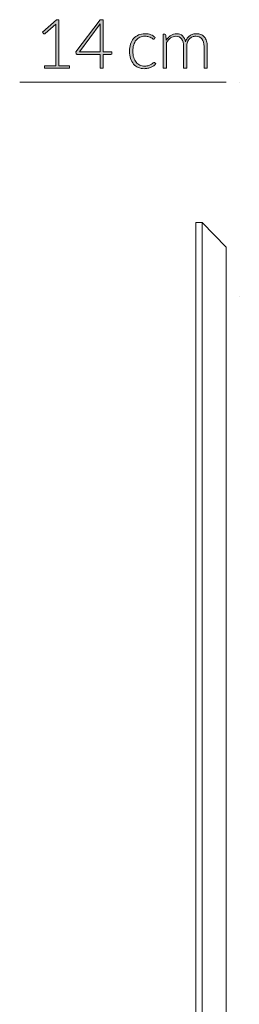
# Model space of a CAD drawing. Header units: inches. Extents: x 78.1 to 143.5, y -187 to -97.6.
# Tile 2 of 3: x 78.1 to 87.6, y -142.3 to -99.7. Entities that reach past the tile are written whole.
import ezdxf

# ---------------------------------------------------------------- set-up
doc = ezdxf.new("R2010")
doc.units = ezdxf.units.IN
doc.header["$MEASUREMENT"] = 0
doc.layers.add('Capa 1', color=7, linetype='Continuous')

# ---------------------------------------------------------------- blocks, each defined once
blk = doc.blocks.new('block 3')
at = {"layer": 'Capa 1'}
h = blk.add_hatch(color=251, dxfattribs=at)
h.dxf.hatch_style = 2
edge = h.paths.add_edge_path()
edge.add_spline(control_points=[(79.155, -101.735), (79.155, -101.735), (79.635, -101.735), (79.635, -101.735), (79.635, -101.735), (79.635, -100.041), (79.635, -100.041), (79.635, -100.007), (79.636, -99.972), (79.639, -99.935), (79.639, -99.935), (79.179, -100.344), (79.179, -100.344), (79.169, -100.353), (79.157, -100.357), (79.144, -100.357), (79.127, -100.357), (79.114, -100.351), (79.105, -100.339), (79.105, -100.339), (79.062, -100.28), (79.062, -100.28), (79.062, -100.28), (79.666, -99.747), (79.666, -99.747), (79.666, -99.747), (79.775, -99.747), (79.775, -99.747), (79.775, -99.747), (79.775, -101.735), (79.775, -101.735), (79.775, -101.735), (80.231, -101.735), (80.231, -101.735), (80.231, -101.735), (80.231, -101.843), (80.231, -101.843), (80.231, -101.843), (79.155, -101.843), (79.155, -101.843), (79.155, -101.843), (79.155, -101.735), (79.155, -101.735)], knot_values=[0, 0, 0, 0, 1, 1, 1, 2, 2, 2, 3, 3, 3, 4, 4, 4, 5, 5, 5, 6, 6, 6, 7, 7, 7, 8, 8, 8, 9, 9, 9, 10, 10, 10, 11, 11, 11, 12, 12, 12, 13, 13, 13, 14, 14, 14, 14], degree=3, periodic=1)
h = blk.add_hatch(color=251, dxfattribs=at)
h.dxf.hatch_style = 2
edge = h.paths.add_edge_path()
edge.add_spline(control_points=[(81.678, -101.132), (81.678, -101.132), (82.06, -101.132), (82.06, -101.132), (82.06, -101.132), (82.06, -101.209), (82.06, -101.209), (82.06, -101.22), (82.057, -101.228), (82.05, -101.235), (82.044, -101.241), (82.034, -101.244), (82.02, -101.244), (82.02, -101.244), (81.678, -101.244), (81.678, -101.244), (81.678, -101.244), (81.678, -101.843), (81.678, -101.843), (81.678, -101.843), (81.551, -101.843), (81.551, -101.843), (81.551, -101.843), (81.551, -101.244), (81.551, -101.244), (81.551, -101.244), (80.567, -101.244), (80.567, -101.244), (80.552, -101.244), (80.541, -101.241), (80.533, -101.235), (80.525, -101.228), (80.52, -101.22), (80.517, -101.209), (80.517, -101.209), (80.504, -101.14), (80.504, -101.14), (80.504, -101.14), (81.552, -99.753), (81.552, -99.753), (81.552, -99.753), (81.678, -99.753), (81.678, -99.753), (81.678, -99.753), (81.678, -101.132), (81.678, -101.132)], knot_values=[0, 0, 0, 0, 1, 1, 1, 2, 2, 2, 3, 3, 3, 4, 4, 4, 5, 5, 5, 6, 6, 6, 7, 7, 7, 8, 8, 8, 9, 9, 9, 10, 10, 10, 11, 11, 11, 12, 12, 12, 13, 13, 13, 14, 14, 14, 15, 15, 15, 15], degree=3, periodic=1)
edge = h.paths.add_edge_path()
edge.add_spline(control_points=[(81.551, -100.039), (81.551, -100.022), (81.551, -100.005), (81.552, -99.986), (81.554, -99.967), (81.556, -99.948), (81.558, -99.928), (81.558, -99.928), (80.657, -101.132), (80.657, -101.132), (80.657, -101.132), (81.551, -101.132), (81.551, -101.132), (81.551, -101.132), (81.551, -100.039), (81.551, -100.039)], knot_values=[0, 0, 0, 0, 1, 1, 1, 2, 2, 2, 3, 3, 3, 4, 4, 4, 5, 5, 5, 5], degree=3, periodic=1)
h = blk.add_hatch(color=251, dxfattribs=at)
h.dxf.hatch_style = 2
edge = h.paths.add_edge_path()
edge.add_spline(control_points=[(83.896, -100.572), (83.891, -100.577), (83.887, -100.581), (83.882, -100.584), (83.878, -100.588), (83.872, -100.59), (83.864, -100.59), (83.854, -100.59), (83.84, -100.583), (83.823, -100.57), (83.806, -100.556), (83.783, -100.542), (83.755, -100.526), (83.726, -100.51), (83.69, -100.496), (83.648, -100.482), (83.605, -100.469), (83.553, -100.462), (83.492, -100.462), (83.407, -100.462), (83.333, -100.478), (83.267, -100.508), (83.202, -100.538), (83.147, -100.581), (83.102, -100.637), (83.057, -100.693), (83.023, -100.76), (82.999, -100.84), (82.976, -100.92), (82.964, -101.009), (82.964, -101.109), (82.964, -101.212), (82.976, -101.303), (83, -101.383), (83.024, -101.463), (83.058, -101.53), (83.103, -101.584), (83.147, -101.639), (83.201, -101.681), (83.263, -101.709), (83.326, -101.737), (83.396, -101.752), (83.473, -101.752), (83.544, -101.752), (83.603, -101.743), (83.651, -101.727), (83.698, -101.71), (83.738, -101.692), (83.769, -101.672), (83.8, -101.652), (83.824, -101.634), (83.842, -101.618), (83.861, -101.601), (83.875, -101.592), (83.886, -101.592), (83.899, -101.592), (83.909, -101.597), (83.915, -101.607), (83.915, -101.607), (83.954, -101.654), (83.954, -101.654), (83.931, -101.684), (83.903, -101.712), (83.868, -101.737), (83.834, -101.763), (83.795, -101.785), (83.751, -101.803), (83.708, -101.822), (83.662, -101.837), (83.611, -101.847), (83.56, -101.857), (83.507, -101.863), (83.452, -101.863), (83.359, -101.863), (83.273, -101.845), (83.196, -101.812), (83.119, -101.777), (83.053, -101.729), (82.997, -101.664), (82.942, -101.6), (82.898, -101.521), (82.867, -101.427), (82.836, -101.334), (82.821, -101.228), (82.821, -101.109), (82.821, -100.996), (82.836, -100.894), (82.865, -100.802), (82.895, -100.709), (82.938, -100.63), (82.994, -100.563), (83.051, -100.496), (83.12, -100.444), (83.202, -100.407), (83.284, -100.37), (83.378, -100.352), (83.485, -100.352), (83.58, -100.352), (83.665, -100.367), (83.739, -100.398), (83.813, -100.428), (83.878, -100.469), (83.933, -100.522), (83.933, -100.522), (83.896, -100.572), (83.896, -100.572)], knot_values=[0, 0, 0, 0, 1, 1, 1, 2, 2, 2, 3, 3, 3, 4, 4, 4, 5, 5, 5, 6, 6, 6, 7, 7, 7, 8, 8, 8, 9, 9, 9, 10, 10, 10, 11, 11, 11, 12, 12, 12, 13, 13, 13, 14, 14, 14, 15, 15, 15, 16, 16, 16, 17, 17, 17, 18, 18, 18, 19, 19, 19, 20, 20, 20, 21, 21, 21, 22, 22, 22, 23, 23, 23, 24, 24, 24, 25, 25, 25, 26, 26, 26, 27, 27, 27, 28, 28, 28, 29, 29, 29, 30, 30, 30, 31, 31, 31, 32, 32, 32, 33, 33, 33, 34, 34, 34, 35, 35, 35, 35], degree=3, periodic=1)
h = blk.add_hatch(color=251, dxfattribs=at)
h.dxf.hatch_style = 2
edge = h.paths.add_edge_path()
edge.add_spline(control_points=[(84.272, -101.843), (84.272, -101.843), (84.272, -100.376), (84.272, -100.376), (84.272, -100.376), (84.349, -100.376), (84.349, -100.376), (84.374, -100.376), (84.389, -100.388), (84.393, -100.412), (84.393, -100.412), (84.406, -100.625), (84.406, -100.625), (84.435, -100.584), (84.466, -100.548), (84.498, -100.514), (84.53, -100.481), (84.565, -100.452), (84.602, -100.428), (84.639, -100.404), (84.678, -100.385), (84.72, -100.372), (84.762, -100.359), (84.806, -100.352), (84.852, -100.352), (84.959, -100.352), (85.045, -100.383), (85.109, -100.446), (85.173, -100.508), (85.216, -100.595), (85.238, -100.706), (85.256, -100.645), (85.281, -100.592), (85.313, -100.548), (85.345, -100.504), (85.381, -100.467), (85.422, -100.438), (85.464, -100.409), (85.508, -100.388), (85.557, -100.373), (85.606, -100.359), (85.656, -100.352), (85.707, -100.352), (85.779, -100.352), (85.845, -100.364), (85.903, -100.388), (85.96, -100.412), (86.01, -100.448), (86.051, -100.495), (86.091, -100.542), (86.122, -100.6), (86.144, -100.669), (86.166, -100.738), (86.176, -100.817), (86.176, -100.905), (86.176, -100.905), (86.176, -101.843), (86.176, -101.843), (86.176, -101.843), (86.036, -101.843), (86.036, -101.843), (86.036, -101.843), (86.036, -100.905), (86.036, -100.905), (86.036, -100.761), (86.005, -100.652), (85.944, -100.577), (85.882, -100.502), (85.793, -100.464), (85.678, -100.464), (85.627, -100.464), (85.578, -100.473), (85.531, -100.492), (85.484, -100.511), (85.443, -100.539), (85.407, -100.575), (85.371, -100.612), (85.343, -100.658), (85.322, -100.713), (85.301, -100.768), (85.29, -100.832), (85.29, -100.905), (85.29, -100.905), (85.29, -101.843), (85.29, -101.843), (85.29, -101.843), (85.15, -101.843), (85.15, -101.843), (85.15, -101.843), (85.15, -100.905), (85.15, -100.905), (85.15, -100.762), (85.121, -100.653), (85.064, -100.577), (85.007, -100.502), (84.924, -100.464), (84.815, -100.464), (84.735, -100.464), (84.662, -100.488), (84.594, -100.535), (84.526, -100.583), (84.466, -100.649), (84.412, -100.734), (84.412, -100.734), (84.412, -101.843), (84.412, -101.843), (84.412, -101.843), (84.272, -101.843), (84.272, -101.843)], knot_values=[0, 0, 0, 0, 1, 1, 1, 2, 2, 2, 3, 3, 3, 4, 4, 4, 5, 5, 5, 6, 6, 6, 7, 7, 7, 8, 8, 8, 9, 9, 9, 10, 10, 10, 11, 11, 11, 12, 12, 12, 13, 13, 13, 14, 14, 14, 15, 15, 15, 16, 16, 16, 17, 17, 17, 18, 18, 18, 19, 19, 19, 20, 20, 20, 21, 21, 21, 22, 22, 22, 23, 23, 23, 24, 24, 24, 25, 25, 25, 26, 26, 26, 27, 27, 27, 28, 28, 28, 29, 29, 29, 30, 30, 30, 31, 31, 31, 32, 32, 32, 33, 33, 33, 34, 34, 34, 35, 35, 35, 36, 36, 36, 36], degree=3, periodic=1)
at = {"layer": 'Capa 1', "lineweight": 0}
for points, knots in [([(79.155, -101.735), (79.155, -101.735), (79.635, -101.735), (79.635, -101.735), (79.635, -101.735), (79.635, -100.041), (79.635, -100.041), (79.635, -100.007), (79.636, -99.972), (79.639, -99.935), (79.639, -99.935), (79.179, -100.344), (79.179, -100.344), (79.169, -100.353), (79.157, -100.357), (79.144, -100.357), (79.127, -100.357), (79.114, -100.351), (79.105, -100.339), (79.105, -100.339), (79.062, -100.28), (79.062, -100.28), (79.062, -100.28), (79.666, -99.747), (79.666, -99.747), (79.666, -99.747), (79.775, -99.747), (79.775, -99.747), (79.775, -99.747), (79.775, -101.735), (79.775, -101.735), (79.775, -101.735), (80.231, -101.735), (80.231, -101.735), (80.231, -101.735), (80.231, -101.843), (80.231, -101.843), (80.231, -101.843), (79.155, -101.843), (79.155, -101.843), (79.155, -101.843), (79.155, -101.735), (79.155, -101.735)], [0, 0, 0, 0, 1, 1, 1, 2, 2, 2, 3, 3, 3, 4, 4, 4, 5, 5, 5, 6, 6, 6, 7, 7, 7, 8, 8, 8, 9, 9, 9, 10, 10, 10, 11, 11, 11, 12, 12, 12, 13, 13, 13, 14, 14, 14, 14]), ([(81.678, -101.132), (81.678, -101.132), (82.06, -101.132), (82.06, -101.132), (82.06, -101.132), (82.06, -101.209), (82.06, -101.209), (82.06, -101.22), (82.057, -101.228), (82.05, -101.235), (82.044, -101.241), (82.034, -101.244), (82.02, -101.244), (82.02, -101.244), (81.678, -101.244), (81.678, -101.244), (81.678, -101.244), (81.678, -101.843), (81.678, -101.843), (81.678, -101.843), (81.551, -101.843), (81.551, -101.843), (81.551, -101.843), (81.551, -101.244), (81.551, -101.244), (81.551, -101.244), (80.567, -101.244), (80.567, -101.244), (80.552, -101.244), (80.541, -101.241), (80.533, -101.235), (80.525, -101.228), (80.52, -101.22), (80.517, -101.209), (80.517, -101.209), (80.504, -101.14), (80.504, -101.14), (80.504, -101.14), (81.552, -99.753), (81.552, -99.753), (81.552, -99.753), (81.678, -99.753), (81.678, -99.753), (81.678, -99.753), (81.678, -101.132), (81.678, -101.132)], [0, 0, 0, 0, 1, 1, 1, 2, 2, 2, 3, 3, 3, 4, 4, 4, 5, 5, 5, 6, 6, 6, 7, 7, 7, 8, 8, 8, 9, 9, 9, 10, 10, 10, 11, 11, 11, 12, 12, 12, 13, 13, 13, 14, 14, 14, 15, 15, 15, 15]), ([(81.551, -100.039), (81.551, -100.022), (81.551, -100.005), (81.552, -99.986), (81.554, -99.967), (81.556, -99.948), (81.558, -99.928), (81.558, -99.928), (80.657, -101.132), (80.657, -101.132), (80.657, -101.132), (81.551, -101.132), (81.551, -101.132), (81.551, -101.132), (81.551, -100.039), (81.551, -100.039)], [0, 0, 0, 0, 1, 1, 1, 2, 2, 2, 3, 3, 3, 4, 4, 4, 5, 5, 5, 5]), ([(83.896, -100.572), (83.891, -100.577), (83.887, -100.581), (83.882, -100.584), (83.878, -100.588), (83.872, -100.59), (83.864, -100.59), (83.854, -100.59), (83.84, -100.583), (83.823, -100.57), (83.806, -100.556), (83.783, -100.542), (83.755, -100.526), (83.726, -100.51), (83.69, -100.496), (83.648, -100.482), (83.605, -100.469), (83.553, -100.462), (83.492, -100.462), (83.407, -100.462), (83.333, -100.478), (83.267, -100.508), (83.202, -100.538), (83.147, -100.581), (83.102, -100.637), (83.057, -100.693), (83.023, -100.76), (82.999, -100.84), (82.976, -100.92), (82.964, -101.009), (82.964, -101.109), (82.964, -101.212), (82.976, -101.303), (83, -101.383), (83.024, -101.463), (83.058, -101.53), (83.103, -101.584), (83.147, -101.639), (83.201, -101.681), (83.263, -101.709), (83.326, -101.737), (83.396, -101.752), (83.473, -101.752), (83.544, -101.752), (83.603, -101.743), (83.651, -101.727), (83.698, -101.71), (83.738, -101.692), (83.769, -101.672), (83.8, -101.652), (83.824, -101.634), (83.842, -101.618), (83.861, -101.601), (83.875, -101.592), (83.886, -101.592), (83.899, -101.592), (83.909, -101.597), (83.915, -101.607), (83.915, -101.607), (83.954, -101.654), (83.954, -101.654), (83.931, -101.684), (83.903, -101.712), (83.868, -101.737), (83.834, -101.763), (83.795, -101.785), (83.751, -101.803), (83.708, -101.822), (83.662, -101.837), (83.611, -101.847), (83.56, -101.857), (83.507, -101.863), (83.452, -101.863), (83.359, -101.863), (83.273, -101.845), (83.196, -101.812), (83.119, -101.777), (83.053, -101.729), (82.997, -101.664), (82.942, -101.6), (82.898, -101.521), (82.867, -101.427), (82.836, -101.334), (82.821, -101.228), (82.821, -101.109), (82.821, -100.996), (82.836, -100.894), (82.865, -100.802), (82.895, -100.709), (82.938, -100.63), (82.994, -100.563), (83.051, -100.496), (83.12, -100.444), (83.202, -100.407), (83.284, -100.37), (83.378, -100.352), (83.485, -100.352), (83.58, -100.352), (83.665, -100.367), (83.739, -100.398), (83.813, -100.428), (83.878, -100.469), (83.933, -100.522), (83.933, -100.522), (83.896, -100.572), (83.896, -100.572)], [0, 0, 0, 0, 1, 1, 1, 2, 2, 2, 3, 3, 3, 4, 4, 4, 5, 5, 5, 6, 6, 6, 7, 7, 7, 8, 8, 8, 9, 9, 9, 10, 10, 10, 11, 11, 11, 12, 12, 12, 13, 13, 13, 14, 14, 14, 15, 15, 15, 16, 16, 16, 17, 17, 17, 18, 18, 18, 19, 19, 19, 20, 20, 20, 21, 21, 21, 22, 22, 22, 23, 23, 23, 24, 24, 24, 25, 25, 25, 26, 26, 26, 27, 27, 27, 28, 28, 28, 29, 29, 29, 30, 30, 30, 31, 31, 31, 32, 32, 32, 33, 33, 33, 34, 34, 34, 35, 35, 35, 35]), ([(84.272, -101.843), (84.272, -101.843), (84.272, -100.376), (84.272, -100.376), (84.272, -100.376), (84.349, -100.376), (84.349, -100.376), (84.374, -100.376), (84.389, -100.388), (84.393, -100.412), (84.393, -100.412), (84.406, -100.625), (84.406, -100.625), (84.435, -100.584), (84.466, -100.548), (84.498, -100.514), (84.53, -100.481), (84.565, -100.452), (84.602, -100.428), (84.639, -100.404), (84.678, -100.385), (84.72, -100.372), (84.762, -100.359), (84.806, -100.352), (84.852, -100.352), (84.959, -100.352), (85.045, -100.383), (85.109, -100.446), (85.173, -100.508), (85.216, -100.595), (85.238, -100.706), (85.256, -100.645), (85.281, -100.592), (85.313, -100.548), (85.345, -100.504), (85.381, -100.467), (85.422, -100.438), (85.464, -100.409), (85.508, -100.388), (85.557, -100.373), (85.606, -100.359), (85.656, -100.352), (85.707, -100.352), (85.779, -100.352), (85.845, -100.364), (85.903, -100.388), (85.96, -100.412), (86.01, -100.448), (86.051, -100.495), (86.091, -100.542), (86.122, -100.6), (86.144, -100.669), (86.166, -100.738), (86.176, -100.817), (86.176, -100.905), (86.176, -100.905), (86.176, -101.843), (86.176, -101.843), (86.176, -101.843), (86.036, -101.843), (86.036, -101.843), (86.036, -101.843), (86.036, -100.905), (86.036, -100.905), (86.036, -100.761), (86.005, -100.652), (85.944, -100.577), (85.882, -100.502), (85.793, -100.464), (85.678, -100.464), (85.627, -100.464), (85.578, -100.473), (85.531, -100.492), (85.484, -100.511), (85.443, -100.539), (85.407, -100.575), (85.371, -100.612), (85.343, -100.658), (85.322, -100.713), (85.301, -100.768), (85.29, -100.832), (85.29, -100.905), (85.29, -100.905), (85.29, -101.843), (85.29, -101.843), (85.29, -101.843), (85.15, -101.843), (85.15, -101.843), (85.15, -101.843), (85.15, -100.905), (85.15, -100.905), (85.15, -100.762), (85.121, -100.653), (85.064, -100.577), (85.007, -100.502), (84.924, -100.464), (84.815, -100.464), (84.735, -100.464), (84.662, -100.488), (84.594, -100.535), (84.526, -100.583), (84.466, -100.649), (84.412, -100.734), (84.412, -100.734), (84.412, -101.843), (84.412, -101.843), (84.412, -101.843), (84.272, -101.843), (84.272, -101.843)], [0, 0, 0, 0, 1, 1, 1, 2, 2, 2, 3, 3, 3, 4, 4, 4, 5, 5, 5, 6, 6, 6, 7, 7, 7, 8, 8, 8, 9, 9, 9, 10, 10, 10, 11, 11, 11, 12, 12, 12, 13, 13, 13, 14, 14, 14, 15, 15, 15, 16, 16, 16, 17, 17, 17, 18, 18, 18, 19, 19, 19, 20, 20, 20, 21, 21, 21, 22, 22, 22, 23, 23, 23, 24, 24, 24, 25, 25, 25, 26, 26, 26, 27, 27, 27, 28, 28, 28, 29, 29, 29, 30, 30, 30, 31, 31, 31, 32, 32, 32, 33, 33, 33, 34, 34, 34, 35, 35, 35, 36, 36, 36, 36])]:
    blk.add_open_spline(points, degree=3, knots=knots, dxfattribs=at)

msp = doc.modelspace()

# ---------------------------------------------------------------- linework, layer by layer
at = {"layer": 'Capa 1', "color": 251, "lineweight": 9}
msp.add_lwpolyline([(78.082, -102.447), (86.985, -102.447)], dxfattribs=at)
at = {"layer": 'Capa 1', "lineweight": 0}
for points in [[(87.556, -102.447), (87.556, -102.447)], [(87.556, -111.705), (87.556, -111.705)]]:
    msp.add_lwpolyline(points, dxfattribs=at)
at = {"layer": 'Capa 1', "color": 7, "lineweight": 5}
for points in [[(85.675, -110.902), (85.675, -110.581), (85.675, -110.282), (85.675, -110.006), (85.675, -109.754), (85.675, -109.524), (85.675, -109.294), (85.675, -109.134), (85.675, -108.972), (85.675, -108.835), (85.675, -108.719), (85.675, -108.628), (85.675, -108.582), (85.675, -108.536), (85.675, -108.513)], [(85.675, -108.513), (85.952, -108.513)], [(85.952, -110.902), (85.952, -110.581), (85.952, -110.282), (85.952, -110.006), (85.952, -109.754), (85.952, -109.524), (85.952, -109.294), (85.952, -109.134), (85.952, -108.972), (85.952, -108.835), (85.952, -108.719), (85.952, -108.628), (85.952, -108.582), (85.952, -108.536), (85.952, -108.513)], [(85.952, -110.902), (85.952, -110.581), (85.952, -110.282), (85.952, -110.006), (85.952, -109.754), (85.952, -109.524), (85.952, -109.294), (85.952, -109.134), (85.952, -108.972), (85.952, -108.835), (85.952, -108.719), (85.952, -108.628), (85.952, -108.582), (85.952, -108.536), (85.952, -108.513)], [(86.985, -109.57), (85.952, -108.513)], [(86.985, -109.57), (86.985, -109.57), (86.985, -109.616), (86.985, -109.663), (86.985, -109.754), (86.985, -109.87), (86.985, -109.984), (86.985, -110.144), (86.985, -110.328), (86.985, -110.512), (86.985, -110.742), (86.985, -110.994), (86.985, -111.247), (86.985, -111.546), (86.985, -111.844)], [(85.675, -116.599), (85.675, -116.209), (85.675, -115.796), (85.675, -115.404), (85.675, -115.015), (85.675, -114.624), (85.675, -114.256), (85.675, -113.888), (85.675, -113.545), (85.675, -113.199), (85.675, -112.878), (85.675, -112.557), (85.675, -112.282), (85.675, -112.005), (85.675, -111.729), (85.675, -111.501), (85.675, -111.27), (85.675, -111.086), (85.675, -110.903)], [(85.952, -116.599), (85.952, -116.209), (85.952, -115.796), (85.952, -115.404), (85.952, -115.015), (85.952, -114.624), (85.952, -114.256), (85.952, -113.888), (85.952, -113.545), (85.952, -113.199), (85.952, -112.878), (85.952, -112.557), (85.952, -112.282), (85.952, -112.005), (85.952, -111.729), (85.952, -111.501), (85.952, -111.27), (85.952, -111.086), (85.952, -110.903)], [(85.952, -116.599), (85.952, -116.209), (85.952, -115.796), (85.952, -115.404), (85.952, -115.015), (85.952, -114.624), (85.952, -114.256), (85.952, -113.888), (85.952, -113.545), (85.952, -113.199), (85.952, -112.878), (85.952, -112.557), (85.952, -112.282), (85.952, -112.005), (85.952, -111.729), (85.952, -111.501), (85.952, -111.27), (85.952, -111.086), (85.952, -110.903)], [(86.985, -111.844), (86.985, -112.028), (86.985, -112.212), (86.985, -112.441), (86.985, -112.67), (86.985, -112.923), (86.985, -113.199), (86.985, -113.498), (86.985, -113.819), (86.985, -114.141), (86.985, -114.486), (86.985, -114.831), (86.985, -115.198), (86.985, -115.565), (86.985, -115.956), (86.985, -116.347), (86.985, -116.737)], [(85.675, -116.599), (85.675, -118.988), (85.675, -121.354), (85.675, -123.744), (85.675, -126.11), (85.675, -128.499), (85.675, -130.888), (85.675, -133.276), (85.675, -135.642), (85.675, -138.032), (85.675, -140.421), (85.675, -142.81), (85.675, -145.198), (85.675, -147.589)], [(85.952, -116.599), (85.952, -118.988), (85.952, -121.354), (85.952, -123.744), (85.952, -126.11), (85.952, -128.499), (85.952, -130.888), (85.952, -133.276), (85.952, -135.642), (85.952, -138.032), (85.952, -140.421), (85.952, -142.81), (85.952, -145.198), (85.952, -147.589)], [(85.952, -116.599), (85.952, -118.988), (85.952, -121.354), (85.952, -123.744), (85.952, -126.11), (85.952, -128.499), (85.952, -130.888), (85.952, -133.276), (85.952, -135.642), (85.952, -138.032), (85.952, -140.421), (85.952, -142.81), (85.952, -145.198), (85.952, -147.589)], [(86.985, -116.737), (86.985, -119.103), (86.985, -121.469), (86.985, -123.835), (86.985, -126.201), (86.985, -128.568), (86.985, -130.956), (86.985, -133.322), (86.985, -135.688), (86.985, -138.078), (86.985, -140.467), (86.985, -142.832), (86.985, -145.221), (86.985, -147.588)]]:
    msp.add_lwpolyline(points, dxfattribs=at)

# ---------------------------------------------------------------- block references
at = {"layer": 'Capa 1'}
msp.add_blockref('block 3', (0, 0), dxfattribs=at)

doc.saveas('drawing.dxf')
